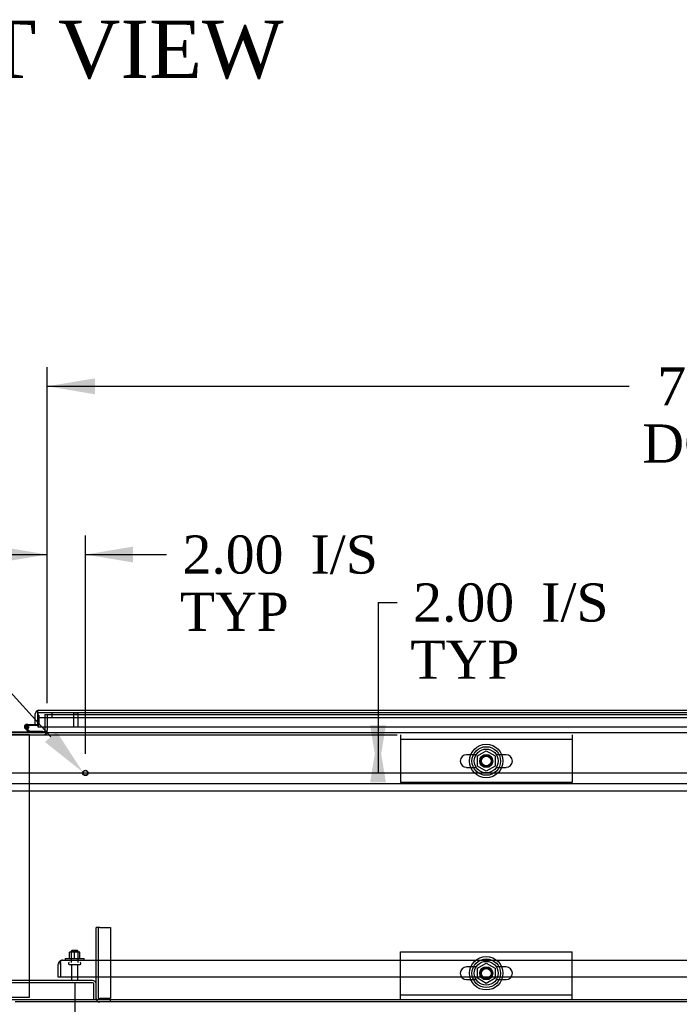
# Model space of a CAD drawing. Header units: inches. Extents: x 2 to 538, y -2 to 358.
# Tile 10 of 36: x 161 to 196, y 27 to 79. Entities that reach past the tile are written whole.
import ezdxf
from ezdxf import colors
from ezdxf.entities.mleader import LeaderData, LeaderLine
from ezdxf.enums import TextEntityAlignment as Align
from ezdxf.lldxf.tags import DXFTag
from ezdxf.math import Vec2, Vec3

# ---------------------------------------------------------------- set-up
doc = ezdxf.new("R2010")
doc.units = ezdxf.units.IN
doc.header["$MEASUREMENT"] = 0
for name, color, linetype in [('COM40146', 7, 'Continuous'), ('COM40430', 7, 'Continuous'), ('COM52839', 7, 'Continuous'), ('COM52840', 7, 'Continuous'), ('COM52841', 7, 'Continuous'), ('COM52847', 7, 'Continuous'), ('COM52850', 7, 'Continuous'), ('COM53520', 7, 'Continuous'), ('COM54578-80', 7, 'Continuous'), ('COM71127-2', 7, 'Continuous'), ('COM71133-1', 7, 'Continuous'), ('Default', 7, 'Continuous'), ('GSK11033', 7, 'Continuous'), ('NTS166105', 7, 'Continuous'), ('NTS166905', 7, 'Continuous'), ('SCS00680', 7, 'Continuous'), ('STD21878', 7, 'Continuous'), ('STD26094', 7, 'Continuous'), ('WAF25059', 7, 'Continuous'), ('WAF25362', 7, 'Continuous'), ('WAM254785', 7, 'Continuous')]:
    doc.layers.add(name, color=color, linetype=linetype)
doc.styles.add('SEACAD_Times_New_Roman', font='times.ttf')
tags = doc.linetypes.add('CENTER2', pattern=[1.125, 0.75, -0.125, 0.125, -0.125]).pattern_tags.tags
tags[10:11] = [DXFTag(74, 4), DXFTag(75, 0), DXFTag(340, '0'), DXFTag(46, 0.0), DXFTag(50, 0.0), DXFTag(44, 0.0), DXFTag(45, 0.0)]
tags[8:9] = [DXFTag(74, 4), DXFTag(75, 0), DXFTag(340, '0'), DXFTag(46, 0.0), DXFTag(50, 0.0), DXFTag(44, 0.0), DXFTag(45, 0.0)]
tags[6:7] = [DXFTag(74, 4), DXFTag(75, 0), DXFTag(340, '0'), DXFTag(46, 0.0), DXFTag(50, 0.0), DXFTag(44, 0.0), DXFTag(45, 0.0)]
tags[4:5] = [DXFTag(74, 4), DXFTag(75, 0), DXFTag(340, '0'), DXFTag(46, 0.0), DXFTag(50, 0.0), DXFTag(44, 0.0), DXFTag(45, 0.0)]
tags = doc.linetypes.add('HIDDEN2', pattern=[0.1875, 0.125, -0.0625]).pattern_tags.tags
tags[6:7] = [DXFTag(74, 4), DXFTag(75, 0), DXFTag(340, '0'), DXFTag(46, 0.0), DXFTag(50, 0.0), DXFTag(44, 0.0), DXFTag(45, 0.0)]
tags[4:5] = [DXFTag(74, 4), DXFTag(75, 0), DXFTag(340, '0'), DXFTag(46, 0.0), DXFTag(50, 0.0), DXFTag(44, 0.0), DXFTag(45, 0.0)]
doc.dimstyles.new('HAMMOND_(STH_-_540x360)', dxfattribs={"dimtxt": 2, "dimasz": 2.5, "dimexe": 1, "dimexo": 1, "dimgap": 0.5, "dimtad": 0, "dimtih": 1, "dimtoh": 1, "dimzin": 0, "dimdsep": 46, "dimtxsty": 'SEACAD_Times_New_Roman', "dimblk1": '_SE_FILLED', "dimblk2": '_SE_FILLED', "dimsah": 1, "dimcen": 1, "dimadec": 0, "dimazin": 0, "dimtfac": 0.8, "dimtofl": 0, "dimtmove": 0, "dimatfit": 3, "dimfxl": 1, "dimtolj": 1, "dimtzin": 0, "dimarcsym": 0})

# ---------------------------------------------------------------- blocks, each defined once
blk = doc.blocks.new('SEANNOT_GROUP5')
at = {"layer": 'Default', "color": 7, "linetype": 'CENTER2'}
blk.add_line((88.328, 39.589), (233.34, 39.589), dxfattribs=at)
blk = doc.blocks.new('SE1')
at = {"layer": 'COM40146', "color": 7, "linetype": 'HIDDEN2'}
for p, q in [((163.334, 29.526), (163.334, 28.901)), ((163.459, 29.653), (163.409, 29.704)), ((163.459, 29.526), (163.459, 29.704)), ((163.459, 29.653), (163.459, 29.526)), ((163.459, 29.526), (163.459, 29.526)), ((163.459, 29.526), (163.459, 28.901)), ((163.459, 29.526), (163.459, 28.901)), ((163.584, 29.776), (163.583, 29.776)), ((163.584, 29.776), (233.084, 29.776)), ((163.584, 29.776), (163.584, 29.776)), ((163.334, 28.901), (163.459, 28.901)), ((163.459, 28.901), (233.209, 28.901))]:
    blk.add_line(p, q, dxfattribs=at)
for start, end in [(134.5601, 180), (90.1219, 134.5601), (90, 90.0436)]:
    blk.add_arc((163.584, 29.526), 0.25, start, end, dxfattribs=at)
blk.add_open_spline([(163.459, 29.704), (163.48, 29.726), (163.501, 29.745), (163.542, 29.769), (163.563, 29.775), (163.584, 29.776)], degree=3, knots=[0, 0, 0, 0, 0.5, 0.5, 1, 1, 1, 1], dxfattribs=at)
at = {"layer": 'COM40430', "color": 7, "linetype": 'HIDDEN2'}
for p, q in [((165.334, 27.774), (165.334, 31.495)), ((165.459, 31.495), (165.334, 31.495)), ((165.459, 27.774), (165.459, 31.495)), ((165.519, 31.495), (165.459, 31.495)), ((165.519, 31.495), (166.084, 31.495)), ((166.084, 31.495), (166.084, 27.774)), ((165.459, 27.774), (165.519, 27.774)), ((166.084, 27.774), (165.519, 27.774))]:
    blk.add_line(p, q, dxfattribs=at)
at = {"layer": 'COM40430', "color": 7, "linetype": 'Continuous'}
for q in [(165.519, 27.589), (166.084, 27.714)]:
    blk.add_line((166.084, 27.589), q, dxfattribs=at)
at = {"layer": 'COM40430', "color": 7, "linetype": 'HIDDEN2'}
for radius, end in [(0.185, 198.9246), (0.06, 270)]:
    blk.add_arc((165.519, 27.774), radius, 180, end, dxfattribs=at)
at = {"layer": 'COM40430', "color": 7, "linetype": 'Continuous'}
blk.add_arc((165.519, 27.774), 0.185, 198.9246, 270, dxfattribs=at)
at = {"layer": 'COM52839', "color": 7, "linetype": 'HIDDEN2'}
for q in [(162.646, 42.001), (162.771, 42.651)]:
    blk.add_line((162.646, 42.651), q, dxfattribs=at)
at = {"layer": 'COM52839', "color": 7, "linetype": 'Continuous'}
blk.add_line((162.646, 42.001), (162.646, 41.774), dxfattribs=at)
at = {"layer": 'COM52839', "color": 7, "linetype": 'HIDDEN2'}
for radius, end in [(0.185, 352.8497), (0.06, 337.4313)]:
    blk.add_arc((162.586, 41.774), radius, 270, end, dxfattribs=at)
at = {"layer": 'COM52839', "color": 7, "linetype": 'Continuous'}
for radius, start in [(0.06, 337.4313), (0.185, 352.8497)]:
    blk.add_arc((162.586, 41.774), radius, start, 0, dxfattribs=at)
at = {"layer": 'COM52840', "color": 7, "linetype": 'HIDDEN2'}
for p, q in [((181.271, 41.589), (181.271, 41.339)), ((181.271, 41.339), (181.271, 39.089)), ((190.271, 41.339), (181.271, 41.339)), ((190.271, 41.589), (190.271, 41.339)), ((190.271, 41.339), (190.271, 39.089)), ((190.271, 39.089), (181.271, 39.089)), ((181.271, 27.964), (181.271, 30.214)), ((181.271, 30.214), (190.271, 30.214)), ((190.271, 27.964), (190.271, 30.214)), ((181.271, 27.714), (181.271, 27.964)), ((181.271, 27.964), (190.271, 27.964)), ((190.271, 27.714), (190.271, 27.964))]:
    blk.add_line(p, q, dxfattribs=at)
for centre in [(185.771, 40.214), (185.771, 29.089)]:
    blk.add_circle(centre, 0.344, dxfattribs=at)
at = {"layer": 'COM52841', "color": 7, "linetype": 'HIDDEN2'}
for p, q in [((165.149, 28.714), (156.519, 28.714)), ((165.149, 28.589), (156.519, 28.589)), ((165.209, 27.714), (165.209, 28.529)), ((165.334, 27.714), (165.334, 27.774))]:
    blk.add_line(p, q, dxfattribs=at)
for radius in [0.185, 0.06]:
    blk.add_arc((165.149, 28.529), radius, 0, 90, dxfattribs=at)
at = {"layer": 'COM52847', "color": 7, "linetype": 'Continuous'}
for p, q in [((162.271, 42.773), (162.222, 42.84)), ((162.272, 42.691), (162.272, 42.84)), ((162.331, 42.876), (197.836, 42.876)), ((162.331, 42.876), (162.331, 42.876)), ((162.331, 42.876), (162.331, 42.876)), ((162.146, 42.129), (162.146, 42.691)), ((162.271, 42.773), (162.271, 42.691)), ((162.271, 42.691), (162.271, 42.691)), ((162.271, 42.129), (162.271, 42.501)), ((162.272, 42.691), (162.272, 42.001)), ((162.146, 42.129), (162.271, 42.129)), ((162.272, 42.001), (197.836, 42.001))]:
    blk.add_line(p, q, dxfattribs=at)
for start, end in [(126.194, 180), (90.1208, 126.194), (90, 90.0589)]:
    blk.add_arc((162.331, 42.691), 0.185, start, end, dxfattribs=at)
blk.add_open_spline([(162.272, 42.84), (162.282, 42.851), (162.291, 42.86), (162.306, 42.869), (162.311, 42.872), (162.321, 42.875), (162.326, 42.876), (162.331, 42.876)], degree=3, knots=[0, 0, 0, 0, 0.5, 0.5, 0.75, 0.75, 1, 1, 1, 1], dxfattribs=at)
at = {"layer": 'COM52850', "color": 7, "linetype": 'HIDDEN2'}
for p, q in [((161.834, 41.589), (159.834, 41.589)), ((161.834, 27.839), (161.834, 41.589)), ((159.834, 27.839), (161.834, 27.839))]:
    blk.add_line(p, q, dxfattribs=at)
at = {"layer": 'COM53520', "color": 7, "linetype": 'HIDDEN2'}
for p, q in [((232.146, 39.026), (126.146, 39.026)), ((126.146, 38.651), (232.146, 38.651))]:
    blk.add_line(p, q, dxfattribs=at)
at = {"layer": 'COM54578-80', "color": 7, "linetype": 'HIDDEN2'}
for p, q in [((162.271, 42.616), (162.333, 42.616)), ((162.333, 42.616), (162.333, 42.092)), ((161.629, 41.999), (161.629, 42.024)), ((161.679, 42.074), (161.704, 42.074)), ((161.704, 41.949), (161.679, 41.949)), ((161.691, 42.067), (161.795, 42.067)), ((161.808, 42.022), (161.746, 42.017)), ((161.754, 42.024), (161.754, 41.999)), ((162.308, 42.067), (162.272, 42.067))]:
    blk.add_line(p, q, dxfattribs=at)
at = {"layer": 'COM54578-80', "color": 7, "linetype": 'Continuous'}
for p, q in [((161.824, 41.714), (161.613, 41.925)), ((161.655, 41.97), (161.85, 41.776)), ((161.759, 42.129), (161.691, 42.129)), ((161.808, 42.012), (161.746, 42.012)), ((161.759, 42.129), (162.146, 42.129)), ((161.795, 42.067), (161.815, 42.067)), ((162.272, 42.067), (161.815, 42.067)), ((161.85, 41.776), (162.543, 41.776)), ((162.543, 41.776), (162.543, 41.714))]:
    blk.add_line(p, q, dxfattribs=at)
blk.add_circle((161.691, 42.012), 0.05, dxfattribs=at)
for radius, start, end in [(0.117, 0, 227.608), (0.055, 0, 228.8041), (0.055, 228.8041, 0), (0.117, 287.0274, 0), (0.135, 24.0421, 60.0736)]:
    blk.add_arc((161.691, 42.012), radius, start, end, dxfattribs=at)
at = {"layer": 'COM54578-80', "color": 7, "linetype": 'HIDDEN2'}
for centre, radius, start, end in [((161.691, 42.012), 0.117, 227.608, 287.0274), ((161.679, 42.024), 0.05, 90, 180), ((161.679, 41.999), 0.05, 180, 270), ((161.704, 42.024), 0.05, 0, 90), ((161.704, 41.999), 0.05, 270, 0), ((162.308, 42.092), 0.025, 270, 0)]:
    blk.add_arc(centre, radius, start, end, dxfattribs=at)
at = {"layer": 'COM71127-2', "color": 7, "linetype": 'Continuous'}
blk.add_line((219.584, 27.589), (161.084, 27.589), dxfattribs=at)
at = {"layer": 'COM71133-1', "color": 7, "linetype": 'HIDDEN2'}
for p, q in [((162.771, 42.651), (233.521, 42.651)), ((162.771, 42.651), (162.771, 42.001)), ((161.787, 41.751), (162.543, 41.751))]:
    blk.add_line(p, q, dxfattribs=at)
at = {"layer": 'COM71133-1', "color": 7, "linetype": 'Continuous'}
for p, q in [((162.771, 42.001), (162.771, 41.839)), ((162.771, 41.751), (162.771, 41.839)), ((160.834, 41.751), (161.787, 41.751)), ((160.834, 41.714), (233.521, 41.714)), ((162.543, 41.751), (162.771, 41.751)), ((160.834, 27.714), (235.271, 27.714))]:
    blk.add_line(p, q, dxfattribs=at)
at = {"layer": 'GSK11033', "color": 7, "linetype": 'Continuous'}
for p, q in [((162.271, 42.501), (162.271, 42.751)), ((162.271, 42.751), (162.272, 42.751)), ((162.271, 42.501), (162.272, 42.501))]:
    blk.add_line(p, q, dxfattribs=at)
at = {"layer": 'GSK11033', "color": 7, "linetype": 'HIDDEN2'}
for p, q in [((162.272, 42.751), (197.836, 42.751)), ((162.272, 42.501), (197.836, 42.501)), ((163.021, 42.751), (163.021, 42.501))]:
    blk.add_line(p, q, dxfattribs=at)
at = {"layer": 'NTS166105', "color": 7, "linetype": 'HIDDEN2'}
for p, q in [((164.207, 30.192), (163.935, 30.192)), ((163.935, 29.872), (163.935, 30.192)), ((164.485, 30.192), (164.207, 30.192)), ((164.207, 29.872), (164.207, 30.192)), ((164.485, 29.872), (164.485, 30.192))]:
    blk.add_line(p, q, dxfattribs=at)
at = {"layer": 'NTS166905', "color": 7, "linetype": 'HIDDEN2'}
for p, q in [((185.306, 40.477), (185.771, 40.749)), ((185.306, 39.951), (185.306, 40.477)), ((185.771, 40.749), (186.236, 40.477)), ((186.236, 40.477), (186.236, 39.951)), ((185.767, 39.676), (185.306, 39.951)), ((186.236, 39.951), (185.767, 39.676)), ((185.306, 29.352), (185.771, 29.624)), ((185.771, 29.624), (186.236, 29.352)), ((185.306, 28.826), (185.306, 29.352)), ((186.236, 29.352), (186.236, 28.826)), ((185.767, 28.551), (185.306, 28.826)), ((186.236, 28.826), (185.767, 28.551))]:
    blk.add_line(p, q, dxfattribs=at)
for centre in [(185.771, 40.214), (185.771, 29.089)]:
    blk.add_circle(centre, 0.263, dxfattribs=at)
at = {"layer": 'SCS00680', "color": 7, "linetype": 'HIDDEN2'}
for p, q in [((185.241, 40.545), (184.736, 40.545)), ((186.807, 40.545), (186.301, 40.545)), ((184.736, 39.882), (185.241, 39.882)), ((186.301, 39.882), (186.807, 39.882)), ((185.241, 29.42), (184.736, 29.42)), ((186.807, 29.42), (186.301, 29.42)), ((184.736, 28.757), (185.241, 28.757)), ((186.301, 28.757), (186.807, 28.757))]:
    blk.add_line(p, q, dxfattribs=at)
for centre, radius in [((185.771, 40.214), 0.625), ((185.771, 40.214), 0.312), ((185.771, 40.214), 0.252), ((185.771, 29.089), 0.625), ((185.771, 29.089), 0.312), ((185.771, 29.089), 0.252)]:
    blk.add_circle(centre, radius, dxfattribs=at)
for centre, start, end in [((184.736, 40.214), 90, 270), ((186.807, 40.214), 270, 90), ((184.736, 29.089), 90, 270), ((186.807, 29.089), 270, 90)]:
    blk.add_arc(centre, 0.331, start, end, dxfattribs=at)
at = {"layer": 'STD21878', "color": 7, "linetype": 'HIDDEN2'}
for p, q in [((164.131, 42.751), (164.131, 42.719)), ((164.412, 42.719), (164.131, 42.719)), ((164.146, 42.719), (164.146, 42.001)), ((164.396, 42.001), (164.396, 42.719)), ((164.412, 42.719), (164.412, 42.751))]:
    blk.add_line(p, q, dxfattribs=at)
for radius in [0.141, 0.125]:
    blk.add_circle((164.771, 39.589), radius, dxfattribs=at)
at = {"layer": 'STD26094', "color": 7, "linetype": 'HIDDEN2'}
for p, q in [((164.059, 30.276), (164.021, 30.238)), ((164.021, 30.238), (164.396, 30.238)), ((164.021, 30.238), (164.021, 29.651)), ((164.359, 30.276), (164.059, 30.276)), ((164.396, 30.238), (164.359, 30.276)), ((164.396, 29.651), (164.396, 30.238)), ((163.884, 29.621), (163.884, 29.581)), ((163.914, 29.551), (164.504, 29.551)), ((164.044, 29.551), (164.044, 28.774)), ((164.374, 28.774), (164.374, 29.551)), ((164.534, 29.581), (164.534, 29.621))]:
    blk.add_line(p, q, dxfattribs=at)
for centre, radius, start, end in [((163.914, 29.621), 0.03, 90, 180), ((163.914, 29.581), 0.03, 180, 270), ((164.504, 29.621), 0.03, 0, 90), ((164.504, 29.581), 0.03, 270, 0), ((164.104, 28.774), 0.06, 180, 270), ((164.314, 28.774), 0.06, 270, 0)]:
    blk.add_arc(centre, radius, start, end, dxfattribs=at)
at = {"layer": 'WAF25059', "color": 7, "linetype": 'HIDDEN2'}
for p, q in [((163.709, 29.872), (164.709, 29.872)), ((163.709, 29.872), (163.709, 29.776)), ((164.709, 29.776), (164.709, 29.872))]:
    blk.add_line(p, q, dxfattribs=at)
at = {"layer": 'WAF25362', "color": 7, "linetype": 'HIDDEN2'}
for centre, radius in [((185.771, 40.214), 0.875), ((185.771, 40.214), 0.344), ((185.771, 29.089), 0.875), ((185.771, 29.089), 0.344)]:
    blk.add_circle(centre, radius, dxfattribs=at)
at = {"layer": 'WAM254785', "color": 7, "linetype": 'HIDDEN2'}
for centre, radius in [((185.771, 40.214), 0.75), ((185.771, 40.214), 0.312), ((185.771, 29.089), 0.75), ((185.771, 29.089), 0.312)]:
    blk.add_circle(centre, radius, dxfattribs=at)
blk = doc.blocks.new('DMBLK3501')
at = {"layer": 'Default', "linetype": 'Continuous'}
for points in [[(166.709, 22.648), (166.709, 23.482), (164.209, 23.065)], [(195.834, 22.648), (198.334, 23.065), (195.834, 23.482)]]:
    blk.add_hatch(color=7, dxfattribs=at).paths.add_polyline_path(points)
at = {"layer": 'Default', "color": 7, "linetype": 'Continuous'}
for p, q in [((164.209, 28.551), (164.209, 22.065)), ((198.334, 28.551), (198.334, 22.065)), ((177.159, 23.065), (164.209, 23.065)), ((198.334, 23.065), (185.384, 23.065))]:
    blk.add_line(p, q, dxfattribs=at)
at = {"layer": 'Default', "color": 7, "linetype": 'Continuous', "style": 'SEACAD_Times_New_Roman'}
blk.add_text('34.13', height=2, dxfattribs=at).set_placement((177.859, 24.065), align=Align.TOP_LEFT)
blk = doc.blocks.new('_SE_FILLED')
at = {"color": 0}
blk.add_line((0, 0), (-1, 0), dxfattribs=at)
blk.add_solid([(0, 0), (-1, -0.1665), (-1, 0.1665), (0, 0)], dxfattribs=at)
blk = doc.blocks.new('DMBLK3504')
at = {"layer": 'Default', "linetype": 'Continuous'}
for points in [[(160.271, 51.452), (160.271, 50.618), (162.771, 51.035)], [(167.271, 51.452), (164.771, 51.035), (167.271, 50.618)]]:
    blk.add_hatch(color=7, dxfattribs=at).paths.add_polyline_path(points)
at = {"layer": 'Default', "color": 7, "linetype": 'Continuous'}
for p, q in [((162.771, 43.245), (162.771, 52.035)), ((164.771, 40.589), (164.771, 52.035)), ((157.771, 51.035), (162.771, 51.035)), ((164.771, 51.035), (168.018, 51.035)), ((168.018, 51.035), (169.018, 51.035))]:
    blk.add_line(p, q, dxfattribs=at)
at = {"layer": 'Default', "color": 7, "linetype": 'Continuous', "style": 'SEACAD_Times_New_Roman'}
for s, p in [('I/S', (176.568, 52.035)), ('2.00', (169.86, 52.035)), ('TYP', (169.718, 49.035))]:
    blk.add_text(s, height=2, dxfattribs=at).set_placement(p, align=Align.TOP_LEFT)
blk = doc.blocks.new('DMBLK3505')
at = {"layer": 'Default', "linetype": 'Continuous'}
for points in [[(165.271, 60.268), (162.771, 59.852), (165.271, 59.435)], [(231.021, 60.268), (231.021, 59.435), (233.521, 59.852)]]:
    blk.add_hatch(color=7, dxfattribs=at).paths.add_polyline_path(points)
at = {"layer": 'Default', "color": 7, "linetype": 'Continuous'}
for p, q in [((162.771, 43.245), (162.771, 60.852)), ((233.521, 43.245), (233.521, 60.852)), ((162.771, 59.852), (193.252, 59.852)), ((203.041, 59.852), (233.521, 59.852))]:
    blk.add_line(p, q, dxfattribs=at)
at = {"layer": 'Default', "color": 7, "linetype": 'Continuous', "style": 'SEACAD_Times_New_Roman'}
for s, p in [('70.75', (194.734, 60.852)), ('DOOR', (193.952, 57.852))]:
    blk.add_text(s, height=2, dxfattribs=at).set_placement(p, align=Align.TOP_LEFT)
blk = doc.blocks.new('DMBLK3518')
at = {"layer": 'Default', "linetype": 'Continuous'}
for points in [[(180.517, 42.089), (179.684, 42.089), (180.1, 39.589)], [(180.517, 39.089), (180.1, 41.589), (179.684, 39.089)]]:
    blk.add_hatch(color=7, dxfattribs=at).paths.add_polyline_path(points)
at = {"layer": 'Default', "color": 7, "linetype": 'Continuous'}
for p, q in [((180.1, 48.522), (181.1, 48.522)), ((180.1, 48.522), (180.1, 39.589)), ((160.081, 41.589), (181.1, 41.589)), ((165.771, 39.589), (181.1, 39.589))]:
    blk.add_line(p, q, dxfattribs=at)
at = {"layer": 'Default', "color": 7, "linetype": 'Continuous', "style": 'SEACAD_Times_New_Roman'}
for s, p in [('2.00', (181.943, 49.522)), ('I/S', (188.651, 49.522)), ('TYP', (181.8, 46.522))]:
    blk.add_text(s, height=2, dxfattribs=at).set_placement(p, align=Align.TOP_LEFT)

msp = doc.modelspace()

# ---------------------------------------------------------------- block references
at = {"layer": 'Default'}
for name in ['SE1', 'SEANNOT_GROUP5']:
    msp.add_blockref(name, (0, 0), dxfattribs=at)

# ---------------------------------------------------------------- texts
at = {"layer": 'Default', "color": 7, "linetype": 'Continuous', "style": 'SEACAD_Times_New_Roman'}
msp.add_text('FRONT VIEW', height=3, dxfattribs=at).set_placement((147.344, 79.011), align=Align.TOP_LEFT)

# ---------------------------------------------------------------- dimensions: what is measured, and where the dimension line sits
at = {"layer": 'Default', "color": 7, "linetype": 'Continuous'}
dim = msp.add_linear_dim(base=(162.771, 59.852), p1=(162.771, 42.245), p2=(233.521, 42.245), angle=0, text='\\A1;<>\\PDOOR', dimstyle='HAMMOND_(STH_-_540x360)', dxfattribs=at)
dim.commit()
dim.dimension.update_dxf_attribs({"geometry": 'DMBLK3505', "text_midpoint": (198.146, 59.852), "dimtype": 161})
dim = msp.add_linear_dim(base=(164.771, 51.035), p1=(162.771, 42.245), p2=(164.771, 39.589), text='\\A1;<> I/S\\PTYP', dimstyle='HAMMOND_(STH_-_540x360)', override={"dimtmove": 1}, dxfattribs=at)
dim.commit()
dim.dimension.update_dxf_attribs({"geometry": 'DMBLK3504', "text_midpoint": (169.018, 51.035), "dimtype": 160})
dim = msp.add_linear_dim(base=(180.1, 39.589), p1=(159.081, 41.589), p2=(164.771, 39.589), angle=90, text='\\A1;<> I/S\\PTYP', dimstyle='HAMMOND_(STH_-_540x360)', override={"dimtmove": 1}, dxfattribs=at)
dim.commit()
dim.dimension.update_dxf_attribs({"geometry": 'DMBLK3518', "text_midpoint": (181.1, 48.522), "dimtype": 160})
dim = msp.add_linear_dim(base=(164.208947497, 23.064899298), p1=(198.333947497, 29.550539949), p2=(164.208947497, 29.550539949), text='\\A1;<>', dimstyle='HAMMOND_(STH_-_540x360)', dxfattribs=at)
dim.commit()
dim.dimension.update_dxf_attribs({"geometry": 'DMBLK3501', "text_midpoint": (181.271447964, 23.064899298), "dimtype": 160})

# ---------------------------------------------------------------- leaders
ml = msp.add_multileader_mtext('Standard', dxfattribs=at)
ml.set_content('{\\pxsm0.9;\\fTimes New Roman|b0||i0||c0|p34;\\W1.;GROUND STUD\\PBODY\\P}', color=7)
ml.set_leader_properties()
ml.build(insert=Vec2(0, 0))
ml.multileader.update_dxf_attribs({"dogleg_length": 0, "arrow_head_size": 2.5})
ctx = ml.context
ctx.base_point, ctx.char_height, ctx.arrow_head_size, ctx.landing_gap_size = Vec3(130.608, 52.319), 2, 2.5, 0.7
ctx.text_align_type = 1
notes = []
notes.append((ctx, [(0, (1, 1, 0), (152.279, 53.229), (-1, 0), 0, [(0, [(164.638, 39.633)], 0, [])])]))
ctx.mtext.insert, ctx.mtext.alignment = Vec3(141.138, 54.251), 2
for ctx, leaders in notes:
    for number, flags, end, landing, length, lines in leaders:
        leader = LeaderData()
        leader.index, (leader.has_last_leader_line, leader.has_dogleg_vector, leader.attachment_direction) = number, flags
        leader.last_leader_point, leader.dogleg_vector, leader.dogleg_length = Vec3(end), Vec3(landing), length
        for number, points, colour, breaks in lines:
            line = LeaderLine()
            line.index, line.vertices, line.color, line.breaks = number, Vec3.list(points), colors.encode_raw_color(colour), breaks
            leader.lines.append(line)
        ctx.leaders.append(leader)

doc.saveas('drawing.dxf')
